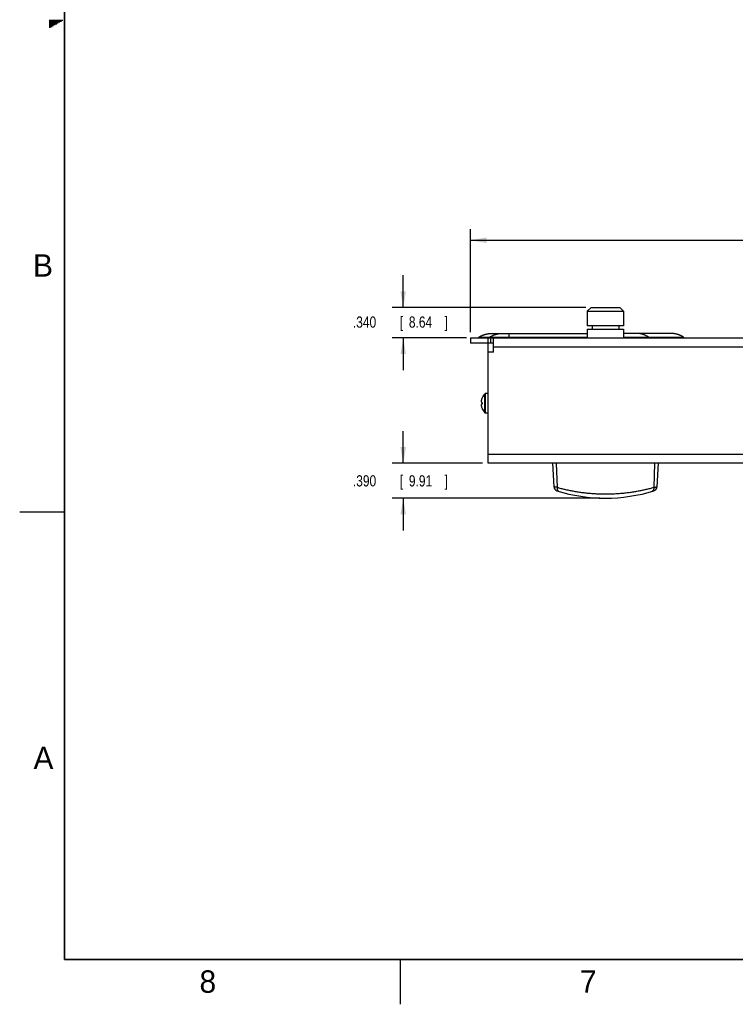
# Model space of a CAD drawing. Header units: inches. Extents: x 0 to 34, y 0 to 22.
# Tile 1 of 15: x 0 to 8, y 0 to 11. Entities that reach past the tile are written whole.
import ezdxf

# ---------------------------------------------------------------- set-up
doc = ezdxf.new("R2010")
doc.units = ezdxf.units.IN
doc.header["$LTSCALE"] = 1.87
doc.header["$MEASUREMENT"] = 0
doc.layers.get('0').update_dxf_attribs({"linetype": 'CONTINUOUS'})
doc.layers.add('DIMENSIONS', color=7, linetype='CONTINUOUS')
doc.styles.get("Standard").update_dxf_attribs({"font": 'txt', "width": 0.8})
doc.dimstyles.new('DIMSTYLE_1', dxfattribs={"dimtxt": 0.125, "dimasz": 0.18, "dimexe": 0.18, "dimexo": 0.0625, "dimgap": 0.09, "dimtad": 0, "dimtih": 1, "dimtoh": 1, "dimdec": 3, "dimzin": 4, "dimdsep": 46, "dimtxsty": 'STANDARD', "dimblk": '_FILLED', "dimblk1": '_FILLED', "dimblk2": '_FILLED', "dimcen": 0.09, "dimadec": 0, "dimazin": 0, "dimtp": 0.01, "dimtm": 0.01, "dimtfac": 1, "dimtdec": 3, "dimtofl": 0, "dimtmove": 0, "dimatfit": 3, "dimldrblk": '_FILLED', "dimfxl": 1, "dimtolj": 1, "dimtzin": 4, "dimarcsym": 0})

# ---------------------------------------------------------------- blocks, each defined once
blk = doc.blocks.new('_FILLED')
at = {"color": 0, "linetype": 'BYBLOCK'}
blk.add_solid([(0, 0), (-1, 0.174), (-1, -0.174)], dxfattribs=at)
blk = doc.blocks.new('*D1')
at = {"layer": 'DIMENSIONS', "color": 2, "linetype": 'CONTINUOUS'}
for p, q in [((5.032, 7.504), (5.032, 8.657)), ((13.067, 7.504), (13.067, 8.657)), ((5.032, 8.532), (8.129, 8.532)), ((13.067, 8.532), (9.679, 8.532))]:
    blk.add_line(p, q, dxfattribs=at)
at = {"layer": 'DIMENSIONS', "color": 2, "linetype": 'CONTINUOUS', "xscale": 0.18, "yscale": 0.18, "zscale": 0.18, "rotation": 180}
blk.add_blockref('_FILLED', (5.032, 8.532), dxfattribs=at)
at = {"layer": 'DIMENSIONS', "color": 2, "linetype": 'CONTINUOUS', "xscale": 0.18, "yscale": 0.18, "zscale": 0.18}
blk.add_blockref('_FILLED', (13.067, 8.532), dxfattribs=at)
at = {"layer": 'DIMENSIONS', "color": 2, "linetype": 'CONTINUOUS', "width": 0.8}
for s, p in [('8.035', (8.191, 8.469)), ('[', (8.816, 8.469)), ('204.09', (8.916, 8.469)), (']', (9.516, 8.469))]:
    blk.add_text(s, height=0.125, dxfattribs=at).set_placement(p)
blk = doc.blocks.new('*D6')
at = {"layer": 'DIMENSIONS', "color": 2, "linetype": 'CONTINUOUS'}
for p, q in [((4.282, 7.782), (4.282, 8.142)), ((6.321, 7.782), (4.157, 7.782)), ((4.988, 7.442), (4.157, 7.442)), ((4.282, 7.442), (4.282, 7.082))]:
    blk.add_line(p, q, dxfattribs=at)
at = {"layer": 'DIMENSIONS', "color": 2, "linetype": 'CONTINUOUS', "xscale": 0.18, "yscale": 0.18, "zscale": 0.18}
for p, rotation in [((4.282, 7.782), 270), ((4.282, 7.442), 90)]:
    blk.add_blockref('_FILLED', p, dxfattribs=dict(at, rotation=rotation))
at = {"layer": 'DIMENSIONS', "color": 2, "linetype": 'CONTINUOUS', "width": 0.8}
for s, p in [('.340', (3.72, 7.556)), ('[', (4.245, 7.556)), ('8.64', (4.345, 7.556)), (']', (4.745, 7.556))]:
    blk.add_text(s, height=0.125, dxfattribs=at).set_placement(p)
blk = doc.blocks.new('*D8')
at = {"layer": 'DIMENSIONS', "color": 2, "linetype": 'CONTINUOUS'}
for p, q in [((4.282, 6.042), (4.282, 6.402)), ((5.167, 6.042), (4.157, 6.042)), ((6.477, 5.652), (4.157, 5.652)), ((4.282, 5.652), (4.282, 5.292))]:
    blk.add_line(p, q, dxfattribs=at)
at = {"layer": 'DIMENSIONS', "color": 2, "linetype": 'CONTINUOUS', "xscale": 0.18, "yscale": 0.18, "zscale": 0.18}
for p, rotation in [((4.282, 6.042), 270), ((4.282, 5.652), 90)]:
    blk.add_blockref('_FILLED', p, dxfattribs=dict(at, rotation=rotation))
at = {"layer": 'DIMENSIONS', "color": 2, "linetype": 'CONTINUOUS', "width": 0.8}
for s, p in [('.390', (3.72, 5.783)), ('[', (4.245, 5.783)), ('9.91', (4.345, 5.783)), (']', (4.745, 5.783))]:
    blk.add_text(s, height=0.125, dxfattribs=at).set_placement(p)

msp = doc.modelspace()

# ---------------------------------------------------------------- linework, layer by layer
at = {"color": 2, "linetype": 'CONTINUOUS'}
for p, q in [((0.3303, 10.99), (0.4827, 10.99)), ((0.3303, 10.98), (0.4654, 10.98)), ((0.3303, 10.97), (0.448, 10.97)), ((0.3303, 10.96), (0.4307, 10.96)), ((0.3303, 10.95), (0.4134, 10.95)), ((0.3303, 10.94), (0.3961, 10.94)), ((0.3303, 10.93), (0.3788, 10.93)), ((0.3303, 10.92), (0.3614, 10.92)), ((0.3303, 10.91), (0.3441, 10.91)), ((0, 5.5), (0.5, 5.5)), ((4.25, 0), (4.25, 0.5))]:
    msp.add_line(p, q, dxfattribs=at)
at = {"color": 7, "linetype": 'CONTINUOUS'}
for p, q in [((6.3797, 7.782), (6.3367, 7.739)), ((6.3367, 7.739), (6.3367, 7.575)), ((6.3367, 7.739), (6.7427, 7.739)), ((6.3797, 7.782), (6.6997, 7.782)), ((6.6997, 7.782), (6.7427, 7.739)), ((6.7427, 7.739), (6.7427, 7.575)), ((5.1814, 7.4763), (5.1828, 7.4768)), ((5.1828, 7.4768), (5.1843, 7.4773)), ((5.1843, 7.4773), (5.1858, 7.4778)), ((5.1858, 7.4778), (5.1873, 7.4783)), ((5.1873, 7.4783), (5.1888, 7.4788)), ((5.1888, 7.4788), (5.1903, 7.4793)), ((5.1903, 7.4793), (5.1919, 7.4798)), ((5.1919, 7.4798), (5.1934, 7.4802)), ((5.1934, 7.4802), (5.1949, 7.4807)), ((5.1949, 7.4807), (5.1965, 7.4812)), ((5.1988, 7.4818), (5.2003, 7.4823)), ((5.2003, 7.4823), (5.2019, 7.4827)), ((5.2019, 7.4827), (5.2035, 7.4831)), ((5.2059, 7.4837), (5.2075, 7.4841)), ((5.2075, 7.4841), (5.2091, 7.4845)), ((5.2091, 7.4845), (5.2107, 7.4849)), ((5.2107, 7.4849), (5.2123, 7.4853)), ((5.2123, 7.4853), (5.2139, 7.4857)), ((5.2139, 7.4857), (5.2156, 7.4861)), ((5.2156, 7.4861), (5.2172, 7.4864)), ((5.2172, 7.4864), (5.2189, 7.4868)), ((5.2189, 7.4868), (5.2206, 7.4872)), ((5.2206, 7.4872), (5.2223, 7.4875)), ((5.2223, 7.4875), (5.224, 7.4879)), ((5.224, 7.4879), (5.2257, 7.4882)), ((5.2257, 7.4882), (5.2274, 7.4885)), ((5.2274, 7.4885), (5.2291, 7.4888)), ((5.2291, 7.4888), (5.2309, 7.4892)), ((5.2309, 7.4892), (5.2327, 7.4895)), ((5.262, 7.492), (6.3367, 7.492)), ((5.4633, 7.4503), (5.4633, 7.492)), ((6.7427, 7.575), (6.3367, 7.575)), ((6.3367, 7.541), (6.3367, 7.442)), ((6.3367, 7.541), (6.7427, 7.541)), ((6.3902, 7.575), (6.3902, 7.541)), ((6.6892, 7.575), (6.6892, 7.541)), ((6.7427, 7.541), (6.7427, 7.442)), ((7.3024, 7.4899), (7.3008, 7.4901)), ((7.304, 7.4896), (7.3024, 7.4899)), ((7.3056, 7.4894), (7.304, 7.4896)), ((7.3072, 7.4891), (7.3056, 7.4894)), ((7.3087, 7.4888), (7.3072, 7.4891)), ((7.3103, 7.4885), (7.3087, 7.4888)), ((7.3126, 7.4881), (7.3103, 7.4885)), ((7.3149, 7.4876), (7.3126, 7.4881)), ((7.3171, 7.4872), (7.3149, 7.4876)), ((7.3186, 7.4868), (7.3171, 7.4872)), ((7.3201, 7.4865), (7.3186, 7.4868)), ((7.3216, 7.4862), (7.3201, 7.4865)), ((7.3231, 7.4859), (7.3216, 7.4862)), ((7.3245, 7.4855), (7.3231, 7.4859)), ((7.326, 7.4852), (7.3245, 7.4855)), ((7.3274, 7.4848), (7.326, 7.4852)), ((7.3289, 7.4845), (7.3274, 7.4848)), ((7.3303, 7.4841), (7.3289, 7.4845)), ((7.3317, 7.4838), (7.3303, 7.4841)), ((7.3331, 7.4834), (7.3317, 7.4838)), ((7.3346, 7.483), (7.3331, 7.4834)), ((7.336, 7.4826), (7.3346, 7.483)), ((7.3374, 7.4823), (7.336, 7.4826)), ((7.3387, 7.4819), (7.3374, 7.4823)), ((7.3401, 7.4815), (7.3387, 7.4819)), ((7.3415, 7.4811), (7.3401, 7.4815)), ((7.3429, 7.4807), (7.3415, 7.4811)), ((7.3442, 7.4803), (7.3429, 7.4807)), ((7.3456, 7.4798), (7.3442, 7.4803)), ((7.347, 7.4794), (7.3456, 7.4798)), ((7.3483, 7.479), (7.347, 7.4794)), ((7.3497, 7.4786), (7.3483, 7.479)), ((7.351, 7.4781), (7.3497, 7.4786)), ((7.3523, 7.4777), (7.351, 7.4781)), ((7.3537, 7.4772), (7.3523, 7.4777)), ((7.355, 7.4768), (7.3537, 7.4772)), ((7.3563, 7.4763), (7.355, 7.4768)), ((5.0322, 7.442), (5.0322, 7.382)), ((5.0322, 7.442), (13.0673, 7.442)), ((5.2897, 7.382), (5.0322, 7.382)), ((5.1269, 7.4503), (5.2482, 7.4503)), ((5.133, 7.4541), (5.1345, 7.455)), ((5.1345, 7.455), (5.136, 7.4559)), ((5.136, 7.4559), (5.1375, 7.4568)), ((5.1375, 7.4568), (5.139, 7.4576)), ((5.139, 7.4576), (5.1405, 7.4584)), ((5.1405, 7.4584), (5.142, 7.4592)), ((5.142, 7.4592), (5.1434, 7.46)), ((5.1434, 7.46), (5.1449, 7.4608)), ((5.1449, 7.4608), (5.1464, 7.4615)), ((5.1464, 7.4615), (5.1478, 7.4622)), ((5.1478, 7.4622), (5.1493, 7.463)), ((5.1493, 7.463), (5.1507, 7.4637)), ((5.1507, 7.4637), (5.1522, 7.4644)), ((5.1522, 7.4644), (5.1536, 7.4651)), ((5.1536, 7.4651), (5.1551, 7.4657)), ((5.1551, 7.4657), (5.1565, 7.4664)), ((5.1565, 7.4664), (5.158, 7.467)), ((5.158, 7.467), (5.1594, 7.4677)), ((5.1594, 7.4677), (5.1609, 7.4683)), ((5.1609, 7.4683), (5.1623, 7.4689)), ((5.1623, 7.4689), (5.1638, 7.4696)), ((5.1638, 7.4696), (5.1652, 7.4702)), ((5.1652, 7.4702), (5.1667, 7.4708)), ((5.1667, 7.4708), (5.1681, 7.4713)), ((5.1681, 7.4713), (5.1696, 7.4719)), ((5.1696, 7.4719), (5.1711, 7.4725)), ((5.1711, 7.4725), (5.1725, 7.4731)), ((5.1725, 7.4731), (5.174, 7.4736)), ((5.174, 7.4736), (5.1755, 7.4742)), ((5.1755, 7.4742), (5.1769, 7.4747)), ((5.1769, 7.4747), (5.1784, 7.4753)), ((5.1784, 7.4753), (5.1799, 7.4758)), ((5.1799, 7.4758), (5.1814, 7.4763)), ((5.2265, 7.442), (5.2265, 7.382)), ((5.2297, 6.042), (5.2297, 7.382)), ((5.2563, 7.442), (5.2563, 7.382)), ((5.2897, 7.282), (5.2897, 7.442)), ((5.4633, 7.442), (5.4633, 7.4503)), ((5.4633, 7.4503), (6.3367, 7.4503)), ((7.021, 7.4503), (7.4108, 7.4503)), ((7.3576, 7.4759), (7.3563, 7.4763)), ((7.359, 7.4754), (7.3576, 7.4759)), ((7.3603, 7.4749), (7.359, 7.4754)), ((7.3616, 7.4744), (7.3603, 7.4749)), ((7.3635, 7.4737), (7.3616, 7.4744)), ((7.3655, 7.4729), (7.3635, 7.4737)), ((7.3668, 7.4724), (7.3655, 7.4729)), ((7.3681, 7.4719), (7.3668, 7.4724)), ((7.3694, 7.4714), (7.3681, 7.4719)), ((7.3707, 7.4709), (7.3694, 7.4714)), ((7.372, 7.4703), (7.3707, 7.4709)), ((7.3733, 7.4698), (7.372, 7.4703)), ((7.3765, 7.4684), (7.3753, 7.469)), ((7.3778, 7.4679), (7.3765, 7.4684)), ((7.3791, 7.4673), (7.3778, 7.4679)), ((7.3804, 7.4667), (7.3791, 7.4673)), ((7.3817, 7.4661), (7.3804, 7.4667)), ((7.383, 7.4655), (7.3817, 7.4661)), ((7.3843, 7.4649), (7.383, 7.4655)), ((7.3856, 7.4643), (7.3843, 7.4649)), ((7.3869, 7.4637), (7.3856, 7.4643)), ((7.3882, 7.4631), (7.3869, 7.4637)), ((7.3895, 7.4624), (7.3882, 7.4631)), ((7.3908, 7.4618), (7.3895, 7.4624)), ((7.3921, 7.4611), (7.3908, 7.4618)), ((7.3934, 7.4604), (7.3921, 7.4611)), ((7.3947, 7.4598), (7.3934, 7.4604)), ((7.396, 7.4591), (7.3947, 7.4598)), ((7.3973, 7.4583), (7.396, 7.4591)), ((7.3986, 7.4576), (7.3973, 7.4583)), ((7.4, 7.4569), (7.3986, 7.4576)), ((7.4013, 7.4561), (7.4, 7.4569)), ((7.4026, 7.4553), (7.4013, 7.4561)), ((7.404, 7.4546), (7.4026, 7.4553)), ((5.2897, 7.282), (5.2297, 7.282)), ((5.2897, 7.342), (12.8097, 7.342)), ((5.1947, 6.6053), (5.1947, 6.8187)), ((5.2017, 6.6025), (5.2017, 6.8215)), ((5.2297, 6.8215), (5.2017, 6.8215)), ((5.1561, 6.7215), (5.1628, 6.7215)), ((5.1628, 6.7025), (5.1561, 6.7025)), ((5.2297, 6.6025), (5.2017, 6.6025)), ((5.2297, 6.142), (12.8697, 6.142)), ((12.8697, 6.042), (5.2297, 6.042)), ((5.9491, 6.042), (5.9629, 5.7792)), ((5.9908, 6.042), (6.0005, 5.7724)), ((7.0886, 6.042), (7.0789, 5.7724)), ((7.1165, 5.7792), (7.1303, 6.042))]:
    msp.add_line(p, q, dxfattribs=at)
at = {"color": 7, "linetype": 'CONTINUOUS', "const_width": 0.02}
for points in [[(0.5, 21.5), (0.5, 0.5)], [(0.5, 0.5), (33.5, 0.5)]]:
    msp.add_lwpolyline(points, dxfattribs=at)
at = {"color": 7, "linetype": 'CONTINUOUS'}
for points in [[(5.1965, 7.4812), (5.198, 7.4816), (5.1988, 7.4818)], [(5.2035, 7.4831), (5.2051, 7.4835), (5.2059, 7.4837)], [(5.2327, 7.4895), (5.2344, 7.4898), (5.2354, 7.4899), (5.2363, 7.49), (5.2372, 7.4902), (5.2381, 7.4903), (5.2391, 7.4904), (5.24, 7.4906), (5.241, 7.4907), (5.2419, 7.4908), (5.2429, 7.4909), (5.2439, 7.491), (5.2449, 7.4911), (5.246, 7.4912), (5.247, 7.4913), (5.248, 7.4914), (5.2491, 7.4915), (5.2502, 7.4916), (5.2513, 7.4916), (5.2524, 7.4917), (5.2535, 7.4918), (5.2547, 7.4918), (5.2558, 7.4919), (5.257, 7.4919), (5.2582, 7.4919), (5.2594, 7.492), (5.2607, 7.492), (5.262, 7.492)], [(7.3008, 7.4901), (7.2999, 7.4903), (7.2991, 7.4904), (7.2983, 7.4905), (7.2974, 7.4906), (7.2965, 7.4907), (7.2957, 7.4908), (7.2948, 7.4909), (7.2939, 7.491), (7.293, 7.4911), (7.2921, 7.4912), (7.2912, 7.4913), (7.2903, 7.4914), (7.2893, 7.4914), (7.2884, 7.4915), (7.2874, 7.4916), (7.2864, 7.4916), (7.2854, 7.4917), (7.2844, 7.4918), (7.2834, 7.4918), (7.2824, 7.4918), (7.2813, 7.4919), (7.2803, 7.4919), (7.2792, 7.4919), (7.2781, 7.492), (7.277, 7.492), (7.2759, 7.492), (6.7427, 7.492)], [(5.1269, 7.4503), (5.1277, 7.4508), (5.1284, 7.4513), (5.1292, 7.4518), (5.13, 7.4523), (5.1308, 7.4528), (5.1315, 7.4532), (5.1323, 7.4537), (5.133, 7.4541)], [(7.3753, 7.469), (7.3746, 7.4693), (7.3733, 7.4698)], [(7.4108, 7.4503), (7.4101, 7.4507), (7.4094, 7.4512), (7.4087, 7.4516), (7.4081, 7.4521), (7.4074, 7.4525), (7.4067, 7.4529), (7.406, 7.4533), (7.4053, 7.4537), (7.404, 7.4546)]]:
    msp.add_lwpolyline(points, dxfattribs=at)
for centre, radius, start, end in [((5.0993, 7.492), 0.05, 270, 303.43799), ((7.4384, 7.492), 0.05, 236.56201, 270), ((5.2986, 6.712), 0.1489, 134.22976, 155.79899), ((5.2017, 6.8115), 0.01, 90, 134.22976), ((5.2986, 6.712), 0.1486, 156.0708, 163.57737), ((5.2986, 6.712), 0.1486, 196.42263, 203.9292), ((5.2986, 6.712), 0.1489, 204.20101, 225.77024), ((5.2017, 6.6125), 0.01, 225.77024, 270), ((6.0128, 5.7819), 0.05, 183.00043, 252.76272), ((6.5397, 7.48), 1.828, 252.76272, 287.23728), ((7.0666, 5.7819), 0.05, 287.23728, 356.99957)]:
    msp.add_arc(centre, radius, start, end, dxfattribs=at)
for points, knots in [([(5.2482, 7.4503), (5.2502, 7.4516), (5.2546, 7.4544), (5.2619, 7.4585), (5.2703, 7.463), (5.28, 7.4675), (5.2908, 7.4721), (5.3027, 7.4765), (5.3153, 7.4806), (5.3282, 7.4842), (5.3409, 7.4871), (5.3531, 7.4895), (5.3643, 7.4911), (5.3745, 7.4919), (5.3808, 7.492), (5.3837, 7.492)], [0, 0, 0, 0, 0.0500749, 0.1085387, 0.1752182, 0.249861, 0.3321016, 0.4209917, 0.5142166, 0.6088659, 0.701373, 0.7878112, 0.8672664, 0.9393385, 1, 1, 1, 1]), ([(7.021, 7.4503), (7.0191, 7.4516), (7.0149, 7.4544), (7.008, 7.4585), (7, 7.463), (6.9907, 7.4675), (6.9804, 7.472), (6.9691, 7.4765), (6.9572, 7.4806), (6.9449, 7.4842), (6.9327, 7.4871), (6.9212, 7.4895), (6.9104, 7.4911), (6.9008, 7.4919), (6.8947, 7.492), (6.892, 7.492)], [0, 0, 0, 0, 0.0505276, 0.1094138, 0.1764618, 0.2513916, 0.3338206, 0.422791, 0.5159742, 0.610461, 0.7027131, 0.7888457, 0.8679538, 0.9396613, 1, 1, 1, 1]), ([(5.2208, 7.442), (5.2219, 7.442), (5.2238, 7.4421), (5.2256, 7.4422), (5.2265, 7.4423)], [0, 0, 0, 0, 0.5675848, 1, 1, 1, 1]), ([(5.2265, 7.4423), (5.2267, 7.4423), (5.228, 7.4425), (5.2304, 7.4429), (5.2336, 7.4436), (5.2366, 7.4446), (5.2397, 7.4457), (5.2426, 7.447), (5.2455, 7.4485), (5.2473, 7.4497), (5.2482, 7.4503)], [0, 0, 0, 0, 0.0328876, 0.1709783, 0.3090845, 0.4472109, 0.5853619, 0.7235415, 0.8617532, 1, 1, 1, 1]), ([(5.2482, 7.4503), (5.2486, 7.4503), (5.2495, 7.4503), (5.2512, 7.4503), (5.2533, 7.4503), (5.2558, 7.4503), (5.2588, 7.4503), (5.2622, 7.4503), (5.266, 7.4503), (5.2703, 7.4503), (5.2749, 7.4503), (5.28, 7.4503), (5.2854, 7.4503), (5.2913, 7.4503), (5.2974, 7.4503), (5.304, 7.4503), (5.3109, 7.4503), (5.3181, 7.4503), (5.3256, 7.4503), (5.3334, 7.4503), (5.3415, 7.4503), (5.3498, 7.4503), (5.3584, 7.4503), (5.3672, 7.4503), (5.3762, 7.4503), (5.3854, 7.4503), (5.3948, 7.4503), (5.4043, 7.4503), (5.4139, 7.4503), (5.4236, 7.4503), (5.4335, 7.4503), (5.4434, 7.4503), (5.4533, 7.4503), (5.46, 7.4503), (5.4633, 7.4503)], [0, 0, 0, 0, 0.0055824, 0.0131962, 0.0229044, 0.0346816, 0.0485001, 0.0643307, 0.0821426, 0.1019036, 0.1235776, 0.1471174, 0.1724679, 0.1995723, 0.2283743, 0.2588152, 0.2908311, 0.3243534, 0.3593102, 0.3956265, 0.4332242, 0.4720241, 0.5119469, 0.5529111, 0.5948254, 0.6375908, 0.6811099, 0.7252998, 0.7700812, 0.8153736, 0.8610951, 0.9071626, 0.9534926, 1, 1, 1, 1]), ([(6.7427, 7.4503), (6.7478, 7.4503), (6.7586, 7.4503), (6.7751, 7.4503), (6.7921, 7.4503), (6.8087, 7.4503), (6.825, 7.4503), (6.8408, 7.4503), (6.8562, 7.4503), (6.8711, 7.4503), (6.8855, 7.4503), (6.8994, 7.4503), (6.9128, 7.4503), (6.9257, 7.4503), (6.938, 7.4503), (6.9497, 7.4503), (6.9608, 7.4503), (6.9713, 7.4503), (6.9812, 7.4503), (6.9904, 7.4503), (6.999, 7.4503), (7.007, 7.4503), (7.0142, 7.4503), (7.0188, 7.4503), (7.021, 7.4503)], [0, 0, 0, 0, 0.0544391, 0.1168159, 0.1779451, 0.2377376, 0.296108, 0.3529734, 0.4082531, 0.4618685, 0.5137431, 0.5638012, 0.6119704, 0.6581846, 0.7023817, 0.7444958, 0.7844576, 0.8222068, 0.8577002, 0.8908983, 0.9217608, 0.9502478, 0.9763194, 1, 1, 1, 1]), ([(7.0471, 7.442), (7.0461, 7.442), (7.0441, 7.4421), (7.041, 7.4424), (7.038, 7.4429), (7.035, 7.4436), (7.032, 7.4446), (7.0291, 7.4457), (7.0263, 7.447), (7.0236, 7.4485), (7.0219, 7.4497), (7.021, 7.4503)], [0, 0, 0, 0, 0.1104654, 0.2209828, 0.331603, 0.4423752, 0.5533459, 0.6645577, 0.7760492, 0.887854, 1, 1, 1, 1]), ([(5.1561, 6.754), (5.1559, 6.7532), (5.1555, 6.7517), (5.155, 6.7494), (5.1546, 6.7472), (5.1542, 6.7452), (5.1539, 6.7432), (5.1536, 6.7412), (5.1533, 6.7392), (5.1531, 6.7373), (5.1529, 6.7354), (5.1529, 6.734), (5.1528, 6.7334)], [0, 0, 0, 0, 0.1178843, 0.2284083, 0.3329991, 0.4330732, 0.5300262, 0.6250202, 0.718784, 0.8120633, 0.90557, 1, 1, 1, 1]), ([(5.1528, 6.7334), (5.1529, 6.733), (5.1529, 6.7322), (5.1531, 6.7311), (5.1533, 6.73), (5.1536, 6.7289), (5.1539, 6.7277), (5.1542, 6.7266), (5.1546, 6.7254), (5.155, 6.7241), (5.1555, 6.7228), (5.1559, 6.7219), (5.1561, 6.7215)], [0, 0, 0, 0, 0.0932547, 0.1858057, 0.2783038, 0.3714403, 0.4659272, 0.5627476, 0.6630147, 0.7682073, 0.87996, 1, 1, 1, 1]), ([(5.163, 6.7728), (5.163, 6.7729), (5.1629, 6.7729), (5.1628, 6.773), (5.1628, 6.773)], [0, 0, 0, 0, 0.6664095, 1, 1, 1, 1]), ([(5.163, 6.7728), (5.163, 6.7728), (5.163, 6.7726), (5.1629, 6.7724), (5.1628, 6.7723), (5.1628, 6.7723)], [0, 0, 0, 0, 0.33333, 0.6666634, 1, 1, 1, 1]), ([(5.163, 6.7215), (5.163, 6.7204), (5.1629, 6.7183), (5.1628, 6.7152), (5.1628, 6.713), (5.1628, 6.712)], [0, 0, 0, 0, 0.3330911, 0.6664623, 1, 1, 1, 1]), ([(5.1628, 6.7215), (5.1628, 6.7215), (5.1629, 6.7215), (5.163, 6.7215), (5.163, 6.7215), (5.163, 6.7215)], [0, 0, 0, 0, 0.3323014, 0.6655732, 1, 1, 1, 1]), ([(5.1628, 6.712), (5.1628, 6.7109), (5.1628, 6.7088), (5.1629, 6.7057), (5.163, 6.7036), (5.163, 6.7025)], [0, 0, 0, 0, 0.333545, 0.666918, 1, 1, 1, 1]), ([(5.1561, 6.7025), (5.1559, 6.702), (5.1555, 6.7011), (5.155, 6.6998), (5.1545, 6.6986), (5.1542, 6.6974), (5.1538, 6.6962), (5.1536, 6.6951), (5.1533, 6.6939), (5.1531, 6.6928), (5.1529, 6.6917), (5.1529, 6.691), (5.1528, 6.6906)], [0, 0, 0, 0, 0.1231879, 0.2370094, 0.3433924, 0.4441575, 0.5409133, 0.6348446, 0.7269839, 0.8180771, 0.9088537, 1, 1, 1, 1]), ([(5.1528, 6.6906), (5.1529, 6.6899), (5.1529, 6.6886), (5.1531, 6.6867), (5.1533, 6.6847), (5.1536, 6.6828), (5.1539, 6.6808), (5.1542, 6.6788), (5.1546, 6.6768), (5.155, 6.6746), (5.1555, 6.6723), (5.1559, 6.6708), (5.1561, 6.67)], [0, 0, 0, 0, 0.09443, 0.1879367, 0.281216, 0.3749798, 0.4699738, 0.5669268, 0.6670009, 0.7715917, 0.8821157, 1, 1, 1, 1]), ([(5.163, 6.7025), (5.163, 6.7025), (5.163, 6.7025), (5.1629, 6.7025), (5.1628, 6.7025), (5.1628, 6.7025)], [0, 0, 0, 0, 0.3344263, 0.6677598, 1, 1, 1, 1]), ([(5.1628, 6.6517), (5.1628, 6.6517), (5.1629, 6.6515), (5.163, 6.6513), (5.163, 6.6512), (5.163, 6.6511)], [0, 0, 0, 0, 0.3333257, 0.66667, 1, 1, 1, 1]), ([(5.163, 6.6511), (5.163, 6.6511), (5.1629, 6.6511), (5.1628, 6.651), (5.1628, 6.651)], [0, 0, 0, 0, 0.6664095, 1, 1, 1, 1]), ([(6.0005, 5.7724), (5.999, 5.7727), (5.996, 5.7732), (5.9916, 5.774), (5.9875, 5.7747), (5.9837, 5.7754), (5.9802, 5.7761), (5.977, 5.7766), (5.9741, 5.7772), (5.9715, 5.7776), (5.9693, 5.7781), (5.9674, 5.7784), (5.9658, 5.7787), (5.9646, 5.7789), (5.9637, 5.7791), (5.9633, 5.7792), (5.9629, 5.7792), (5.9629, 5.7792)], [0, 0, 0, 0, 0.1235051, 0.2399757, 0.3490805, 0.4505003, 0.5439766, 0.6292629, 0.7061186, 0.7743592, 0.8338381, 0.8843951, 0.9258903, 0.9582639, 0.9814493, 0.9953656, 1, 1, 1, 1]), ([(6.0005, 5.7724), (6.0004, 5.7713), (6.0002, 5.7692), (6.0001, 5.766), (6.0001, 5.7629), (6.0002, 5.7598), (6.0005, 5.7567), (6.001, 5.7538), (6.0016, 5.7509), (6.0024, 5.7482), (6.0033, 5.7455), (6.0043, 5.743), (6.0055, 5.7407), (6.0068, 5.7384), (6.0082, 5.7364), (6.0098, 5.7345), (6.0114, 5.7328), (6.0132, 5.7312), (6.0151, 5.7299), (6.017, 5.7287), (6.0191, 5.7278), (6.0205, 5.7273), (6.0212, 5.7271)], [0, 0, 0, 0, 0.0598931, 0.1191169, 0.1775477, 0.2350703, 0.2915804, 0.3469861, 0.4012098, 0.4541899, 0.5058827, 0.5562647, 0.6053339, 0.6531124, 0.6996471, 0.7450115, 0.789306, 0.8326576, 0.8752188, 0.9171648, 0.9586895, 1, 1, 1, 1]), ([(6.0005, 5.7724), (6.0072, 5.7705), (6.0208, 5.7669), (6.0415, 5.7615), (6.0628, 5.7562), (6.0845, 5.751), (6.1068, 5.746), (6.1295, 5.7412), (6.1526, 5.7366), (6.1761, 5.7321), (6.1999, 5.7279), (6.224, 5.724), (6.2484, 5.7203), (6.273, 5.7169), (6.2978, 5.7138), (6.3228, 5.7109), (6.348, 5.7084), (6.3733, 5.7061), (6.3987, 5.7042), (6.4242, 5.7026), (6.4498, 5.7013), (6.4755, 5.7003), (6.5011, 5.6997), (6.5268, 5.6994), (6.5526, 5.6994), (6.5783, 5.6997), (6.604, 5.7003), (6.6296, 5.7013), (6.6552, 5.7026), (6.6807, 5.7042), (6.7061, 5.7061), (6.7314, 5.7084), (6.7566, 5.7109), (6.7816, 5.7138), (6.8064, 5.7169), (6.831, 5.7203), (6.8554, 5.724), (6.8795, 5.7279), (6.9033, 5.7321), (6.9268, 5.7366), (6.9499, 5.7412), (6.9726, 5.746), (6.9949, 5.751), (7.0166, 5.7562), (7.0379, 5.7615), (7.0586, 5.7669), (7.0722, 5.7705), (7.0789, 5.7724)], [0, 0, 0, 0, 0.0190994, 0.0387016, 0.0587753, 0.0792888, 0.1002059, 0.1214879, 0.1430959, 0.1649947, 0.1871543, 0.2095457, 0.2321414, 0.2549162, 0.2778465, 0.3009102, 0.3240877, 0.3473617, 0.3707161, 0.3941367, 0.4176097, 0.4411223, 0.4646625, 0.4882191, 0.511781, 0.5353375, 0.5588777, 0.5823903, 0.6058634, 0.6292839, 0.6526384, 0.6759124, 0.6990899, 0.7221535, 0.7450838, 0.7678587, 0.7904544, 0.8128457, 0.8350053, 0.8569041, 0.8785121, 0.8997941, 0.9207112, 0.9412247, 0.9612984, 0.9809006, 1, 1, 1, 1]), ([(7.0789, 5.7724), (7.079, 5.7713), (7.0792, 5.7692), (7.0794, 5.766), (7.0794, 5.7629), (7.0792, 5.7598), (7.0789, 5.7567), (7.0784, 5.7538), (7.0778, 5.7509), (7.0771, 5.7482), (7.0761, 5.7455), (7.0751, 5.743), (7.0739, 5.7407), (7.0726, 5.7384), (7.0712, 5.7364), (7.0696, 5.7345), (7.068, 5.7328), (7.0662, 5.7312), (7.0643, 5.7299), (7.0624, 5.7287), (7.0603, 5.7278), (7.0589, 5.7273), (7.0582, 5.7271)], [0, 0, 0, 0, 0.0598931, 0.119117, 0.1775478, 0.2350704, 0.2915806, 0.3469864, 0.4012101, 0.4541902, 0.5058831, 0.5562651, 0.6053344, 0.6531129, 0.6996476, 0.745012, 0.7893064, 0.8326579, 0.8752191, 0.9171651, 0.9586896, 1, 1, 1, 1]), ([(7.0789, 5.7724), (7.0804, 5.7727), (7.0834, 5.7732), (7.0878, 5.774), (7.0919, 5.7747), (7.0957, 5.7754), (7.0993, 5.7761), (7.1025, 5.7766), (7.1053, 5.7772), (7.1079, 5.7776), (7.1102, 5.7781), (7.112, 5.7784), (7.1136, 5.7787), (7.1148, 5.7789), (7.1157, 5.7791), (7.1161, 5.7792), (7.1165, 5.7792), (7.1165, 5.7792)], [0, 0, 0, 0, 0.1235051, 0.2399757, 0.3490805, 0.4505003, 0.5439766, 0.6292629, 0.7061186, 0.7743592, 0.8338381, 0.8843951, 0.9258903, 0.9582639, 0.9814493, 0.9953656, 1, 1, 1, 1])]:
    msp.add_open_spline(points, degree=3, knots=knots, dxfattribs=at)

# ---------------------------------------------------------------- texts
at = {"color": 2, "linetype": 'CONTINUOUS'}
for s, p in [('B', (0.1484, 8.1257)), ('A', (0.1541, 2.6261)), ('8', (2.0074, 0.1291)), ('7', (6.2553, 0.1287))]:
    msp.add_text(s, height=0.25, dxfattribs=at).set_placement(p)

# ---------------------------------------------------------------- dimensions: what is measured, and where the dimension line sits
at = {"layer": 'DIMENSIONS', "color": 2, "linetype": 'CONTINUOUS'}
for base, p1, p2, angle, picture, middle in [((5.0322, 8.532), (13.0673, 7.5045), (5.0322, 7.5045), 180, '*D1', (8.9036, 8.532)), ((4.2822, 7.782), (4.9875, 7.442), (6.321, 7.782), 90, '*D6', (4.2822, 7.6189)), ((4.2822, 5.652), (5.1672, 6.042), (6.4772, 5.652), 270, '*D8', (4.2822, 5.8459))]:
    dim = msp.add_linear_dim(base=base, p1=p1, p2=p2, angle=angle, dimstyle='DIMSTYLE_1', dxfattribs=at)
    dim.commit()
    dim.dimension.update_dxf_attribs({"geometry": picture, "text_midpoint": middle, "dimtype": 160})

doc.saveas('drawing.dxf')
